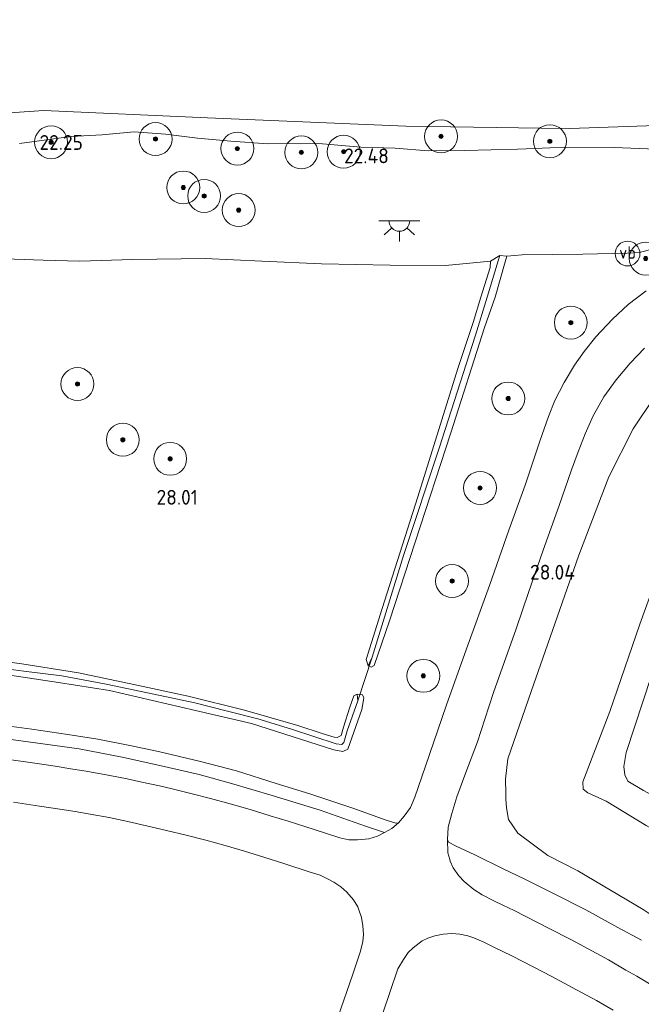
# Model space of a CAD drawing. Extents: x 184075 to 186166, y 346026 to 349063.
# Tile 49 of 136: x 184932 to 185007, y 346402 to 346522. Entities that reach past the tile are written whole.
import ezdxf
from ezdxf.enums import TextEntityAlignment as Align

# ---------------------------------------------------------------- set-up
doc = ezdxf.new("R2010")
doc.units = 0
for name, color, linetype, lineweight in [('B-ME-GR-BOOM-S', 90, 'Continuous', 25), ('B-ME-GR-GRAS-GV', 60, 'Continuous', 13), ('B-ME-GW-TALUD_KRUIN-G', 90, 'Continuous', 18), ('B-ME-GW-TALUD_TEEN-G', 90, 'Continuous', 18), ('B-ME-IE-MEUBILAIR_WEGMEUBILAIR-S', 7, 'Continuous', 25), ('B-ME-KW-KUNSTWERK_DUIKER-G', 170, 'Continuous', 18), ('B-ME-OB-BEKLEDING_STORTSTEEN-GV', 30, 'Continuous', 18), ('B-ME-OB-OEVERVOORZIENING-G', 7, 'Continuous', 18), ('B-ME-OG-HOOGTEPUNT-S', 7, 'Continuous', 25), ('B-ME-OG-WATER_GREPPEL-G', 160, 'Continuous', 18), ('B-ME-OG-WATER_RIVIER-GV', 130, 'Continuous', 18), ('B-ME-OG-WATER_SLOOT-G', 120, 'Continuous', 18), ('B-ME-VH-VERHARDING_ASFALT-GV', 252, 'Continuous', 18), ('B-ME-VH-VERHARDING_STRAATBAKSTEEN-GV', 252, 'Continuous', 18), ('B-ME-VW-VERKEERSTEKEN_DRAAGCONSTRUCTIE-S', 7, 'Continuous', 25)]:
    doc.layers.add(name, color=color, linetype=linetype, lineweight=lineweight)
doc.styles.add('NLCS-ISO', font='NLCS-ISO.ttf')
doc.styles.add('NLCS-ISO-ANNOTATIVE-T18', font='NLCS-ISO.ttf', dxfattribs={"height": 1.8})

# ---------------------------------------------------------------- blocks, each defined once
blk = doc.blocks.new('SAL-HOOGTELABEL-SO')
at = {"color": 0, "linetype": 'ByBlock', "lineweight": -2, "style": 'NLCS-ISO-ANNOTATIVE-T18'}
blk.add_attdef('HOOGTE', text='', height=1.8, dxfattribs=at).set_placement((2.79, 0), align=Align.RIGHT)
blk = doc.blocks.new('SGR-BOOM_01-SO')
at = {"linetype": 'ByBlock', "lineweight": 18}
h = blk.add_hatch(color=0, dxfattribs=at)
h.dxf.hatch_style = 1
edge = h.paths.add_edge_path()
edge.add_arc((0, 0), 0.25, 0, 360)
at = {"color": 0, "linetype": 'ByBlock', "lineweight": 18}
for radius in [2, 0.25]:
    blk.add_circle((0, 0), radius, dxfattribs=at)
blk = doc.blocks.new('SKL-ET_OV_LICHTPUNT-SO')
at = {"color": 0, "linetype": 'ByBlock', "lineweight": 18}
for points in [[(-1.25, 0), (-2.5, 0)], [(1.25, 0), (2.5, 0)], [(-0.92, -0.85), (-1.83, -1.7)], [(0.92, -0.85), (1.83, -1.7)], [(0, -1.25), (0, -2.5)]]:
    blk.add_lwpolyline(points, dxfattribs=at)
blk.add_lwpolyline([(0, 0), (1.25, 0, -1), (-1.25, 0)], format="xyb", close=True, dxfattribs=at)
blk = doc.blocks.new('SIE-WEG_PAAL_VERKEERSBORD-SO')
at = {"color": 0, "linetype": 'ByBlock', "lineweight": 18}
blk.add_circle((0, 0), 1.5, dxfattribs=at)
at = {"color": 0, "linetype": 'ByBlock', "lineweight": 18, "style": 'NLCS-ISO'}
blk.add_text('vb', height=1.5, dxfattribs=at).set_placement((0, 0.13), align=Align.MIDDLE_CENTER)

msp = doc.modelspace()

# ---------------------------------------------------------------- linework, layer by layer
at = {"layer": 'B-ME-GR-GRAS-GV'}
for points in [[(184931.605, 346506.907, 22.029), (184937.862, 346507.772, 22.123), (184941.636, 346507.976, 22.195), (184945.507, 346508.313, 22.18), (184949.331, 346508.06, 22.157), (184953.215, 346507.562, 22.135), (184957.242, 346507.218, 22.086), (184961.748, 346506.87, 22.097), (184967.924, 346506.926, 22.146), (184973.017, 346506.452, 22.108), (184977.205, 346506.337, 22.135), (184981.214, 346506.038, 22.127), (184985.671, 346506.075, 22.108), (184992.033, 346506.214, 22.097), (184994.135, 346506.312, 21.947), (184997.805, 346506.484, 22.082), (185003.776, 346506.413, 22.067), (185009.856, 346506.202, 22.018)], [(185008.507, 346494.149, 27.368), (185006.865, 346493.669, 27.395), (185005.367, 346493.595, 27.366), (184999.982, 346493.48, 27.554), (184992.61, 346493.399, 27.613), (184990.768, 346493.255, 27.575), (184989.884, 346493.302, 27.333), (184988.761, 346492.617, 27.691), (184983.306, 346492.097, 27.897), (184976.581, 346492.13, 27.863), (184968.244, 346492.316, 27.786), (184961.013, 346492.624, 27.698), (184954.115, 346492.952, 27.783), (184945.348, 346492.848, 27.736), (184938.896, 346492.62, 27.729), (184934.465, 346492.77, 27.833), (184930.998, 346492.892, 27.942)], [(184930.998, 346492.892, 27.942), (184934.465, 346492.77, 27.833), (184938.896, 346492.62, 27.729), (184945.348, 346492.848, 27.736), (184954.115, 346492.952, 27.783), (184961.013, 346492.624, 27.698), (184968.244, 346492.316, 27.786), (184976.581, 346492.13, 27.863), (184983.306, 346492.097, 27.897), (184988.761, 346492.617, 27.691), (184988.728, 346491.876, 27.834), (184987.602, 346488.251, 27.967), (184986.666, 346485.199, 27.995), (184984.817, 346479.595, 27.97), (184979.934, 346464.032, 27.986), (184975.627, 346450.467, 27.99), (184973.693, 346444.265, 27.99), (184973.92, 346443.53, 28.002), (184974.288, 346443.335, 28.008), (184974.66, 346443.573, 28.008), (184976.514, 346448.993, 28.026), (184979.615, 346458.526, 28.022), (184983.952, 346471.81, 27.946), (184988.06, 346484.573, 27.995), (184989.333, 346488.27, 27.961), (184990.571, 346492.567, 27.696), (184990.768, 346493.255, 27.575), (184992.61, 346493.399, 27.613), (184999.982, 346493.48, 27.554), (185005.367, 346493.595, 27.366), (185006.865, 346493.669, 27.395), (185008.507, 346494.149, 27.368)], [(185007.664, 346489.044, 27.597), (185005.483, 346487.387, 27.654), (185003.566, 346485.58, 27.717), (185001.553, 346483.44, 27.777), (185000.125, 346481.674, 27.869), (184998.951, 346480.024, 27.903), (184997.72, 346477.907, 27.971), (184996.6, 346475.719, 28.039), (184995.797, 346473.782, 28.065), (184994.753, 346470.8, 28.091), (184992.97, 346465.445, 28.124), (184991.012, 346459.968, 28.136), (184988.632, 346453.247, 28.159), (184985.851, 346445.586, 28.13), (184983.389, 346438.643, 28.156), (184980.86, 346431.349, 28.163), (184979.6, 346427.592, 28.17), (184979.038, 346426.333, 28.147), (184978.293, 346425.286, 28.15), (184977.583, 346424.448, 28.168), (184977.27, 346424.425, 28.161), (184976.114, 346424.782, 28.165), (184972.046, 346426.236, 28.073), (184966.852, 346427.972, 28.063), (184962.756, 346429.249, 28.058), (184957.923, 346430.757, 28.057), (184953.567, 346431.886, 28.035), (184948.446, 346433.126, 28.017), (184944.973, 346433.855, 28.039), (184941.117, 346434.611, 28.023), (184937.461, 346435.186, 28.034), (184933.078, 346435.829, 28.018), (184928.792, 346436.394, 28.023)], [(185007.103, 346410.214, 28.125), (185004.243, 346411.766, 28.099), (185000.339, 346413.895, 28.065), (184996.597, 346415.806, 28.038), (184992.954, 346417.622, 28.04), (184990.309, 346418.862, 28.009), (184986.854, 346420.582, 28.105), (184984.589, 346421.638, 28.138), (184983.659, 346422.107, 28.14), (184983.556, 346422.432, 28.145), (184983.635, 346423.914, 28.167), (184984.06, 346425.596, 28.165), (184984.685, 346427.608, 28.147), (184985.779, 346430.587, 28.19), (184987.179, 346434.294, 28.163), (184988.078, 346437.051, 28.154), (184989.125, 346440.278, 28.171), (184990.44, 346443.931, 28.174), (184991.871, 346448.025, 28.174), (184993.388, 346452.43, 28.102), (184995.185, 346457.568, 28.112), (184997.117, 346462.988, 28.128), (184998.608, 346467.316, 28.149), (184999.419, 346469.507, 28.108), (185000.259, 346471.664, 28.056), (185001.251, 346473.851, 28), (185002.534, 346476.148, 27.942), (185004.009, 346478.239, 27.857), (185005.734, 346480.265, 27.806), (185007.454, 346482.055, 27.727)], [(185008.657, 346476.068, 27.889), (185006.103, 346472.301, 27.923), (185003.145, 346466.449, 27.966), (184999.5, 346456.95, 27.998), (184993.688, 346440.39, 28.101), (184990.879, 346432.244, 28.078), (184990.612, 346429.755, 28.021), (184990.65, 346428.034, 28.051), (184990.647, 346427.331, 28.078), (184990.703, 346426.284, 28.112), (184990.952, 346424.863, 28.062), (184992.09, 346423.216, 28.021), (184995.727, 346420.498, 27.94), (184999.374, 346418.622, 27.931), (185007.326, 346413.947, 28.073)], [(185007.326, 346413.947, 28.073), (184999.374, 346418.622, 27.931), (184995.727, 346420.498, 27.94), (184992.09, 346423.216, 28.021), (184990.952, 346424.863, 28.062), (184990.703, 346426.284, 28.112), (184990.647, 346427.331, 28.078), (184990.65, 346428.034, 28.051), (184990.612, 346429.755, 28.021), (184990.879, 346432.244, 28.078), (184993.688, 346440.39, 28.101), (184999.5, 346456.95, 27.998), (185003.145, 346466.449, 27.966), (185006.103, 346472.301, 27.923), (185008.657, 346476.068, 27.889)], [(185007.689, 346424.124, 25.352), (185002.814, 346427.08, 25.319), (185000.608, 346428.113, 25.301), (185000.01, 346428.556, 25.288), (184999.985, 346429.439, 25.328), (185003.265, 346437.956, 25.29), (185006.915, 346448.569, 25.185), (185010.988, 346459.856, 25.17)], [(185010.988, 346459.856, 25.17), (185006.915, 346448.569, 25.185), (185003.265, 346437.956, 25.29), (184999.985, 346429.439, 25.328), (185000.01, 346428.556, 25.288), (185000.608, 346428.113, 25.301), (185002.814, 346427.08, 25.319), (185007.689, 346424.124, 25.352)], [(184925, 346444.707, 27.914), (184931.856, 346443.771, 27.914), (184938.765, 346442.664, 27.986), (184945.472, 346441.259, 27.93), (184952.06, 346439.833, 27.946), (184958.889, 346438.15, 27.966), (184965.359, 346436.293, 27.97), (184968.339, 346435.296, 28.035), (184969.771, 346434.844, 28.062), (184970.173, 346434.801, 28.066), (184970.642, 346435.064, 28.048), (184970.928, 346436.052, 28.002), (184971.692, 346438.489, 28.071), (184972.178, 346439.868, 28.022), (184972.594, 346440.096, 28.035), (184972.679, 346439.271, 27.659), (184971.375, 346435.627, 27.624), (184970.95, 346434.212, 27.691), (184970.74, 346433.984, 27.659), (184970.05, 346434.067, 27.659), (184964.606, 346435.812, 27.628), (184960.541, 346437.071, 27.579), (184956.842, 346438.021, 27.557), (184952.882, 346439.029, 27.548), (184947.112, 346440.229, 27.499), (184942.089, 346441.287, 27.499), (184936.715, 346442.308, 27.514), (184932.106, 346442.864, 27.53), (184927.202, 346443.53, 27.536)], [(184926.316, 346443.001, 27.923), (184936.318, 346441.511, 27.897), (184942.498, 346440.518, 27.95), (184952.96, 346438.105, 27.937), (184959.742, 346436.522, 27.941), (184969.76, 346433.338, 28.037), (184970.828, 346433.103, 28.109), (184971.438, 346433.381, 28.093), (184973.162, 346438.212, 28.071), (184973.408, 346439.643, 28.066), (184973.214, 346440.006, 28.033), (184972.594, 346440.096, 28.035), (184972.178, 346439.868, 28.022), (184971.692, 346438.489, 28.071), (184970.928, 346436.052, 28.002), (184970.642, 346435.064, 28.048), (184970.173, 346434.801, 28.066), (184969.771, 346434.844, 28.062), (184968.339, 346435.296, 28.035), (184965.359, 346436.293, 27.97), (184958.889, 346438.15, 27.966), (184952.06, 346439.833, 27.946), (184945.472, 346441.259, 27.93), (184938.765, 346442.664, 27.986), (184931.856, 346443.771, 27.914), (184925, 346444.707, 27.914)], [(184927.202, 346443.53, 27.536), (184932.106, 346442.864, 27.53), (184936.715, 346442.308, 27.514), (184942.089, 346441.287, 27.499), (184947.112, 346440.229, 27.499), (184952.882, 346439.029, 27.548), (184956.842, 346438.021, 27.557), (184960.541, 346437.071, 27.579), (184964.606, 346435.812, 27.628), (184970.05, 346434.067, 27.659), (184970.74, 346433.984, 27.659), (184970.95, 346434.212, 27.691), (184971.375, 346435.627, 27.624), (184972.679, 346439.271, 27.659), (184972.594, 346440.096, 28.035), (184973.214, 346440.006, 28.033), (184973.408, 346439.643, 28.066), (184973.162, 346438.212, 28.071), (184971.438, 346433.381, 28.093), (184970.828, 346433.103, 28.109), (184969.76, 346433.338, 28.037), (184959.742, 346436.522, 27.941), (184952.96, 346438.105, 27.937), (184942.498, 346440.518, 27.95), (184936.318, 346441.511, 27.897), (184926.316, 346443.001, 27.923)], [(185007.351, 346428.384, 25.205), (185005.442, 346429.517, 25.151), (185005.078, 346430.274, 25.08), (185004.953, 346431.289, 25.087), (185005.234, 346432.984, 25.148), (185008.317, 346442.349, 25.094)], [(185008.317, 346442.349, 25.094), (185005.234, 346432.984, 25.148), (185004.953, 346431.289, 25.087), (185005.078, 346430.274, 25.08), (185005.442, 346429.517, 25.151), (185007.351, 346428.384, 25.205)], [(184929.679, 346434.683, 28.051), (184934.721, 346434.021, 28.036), (184938.84, 346433.424, 28.051), (184944.07, 346432.423, 28.051), (184948.253, 346431.492, 28.039), (184953.391, 346430.329, 28.043), (184957.343, 346429.231, 28.059), (184962.271, 346427.794, 28.065), (184968.088, 346425.978, 28.09), (184973.577, 346424.075, 28.131), (184975.893, 346423.28, 28.171), (184975.055, 346422.847, 28.196), (184973.981, 346422.535, 28.203), (184972.628, 346422.41, 28.194), (184971.578, 346422.412, 28.198), (184970.472, 346422.632, 28.211), (184968.619, 346423.245, 28.216), (184966.249, 346424.006, 28.214), (184964.208, 346424.649, 28.216), (184962.014, 346425.325, 28.223), (184959.586, 346426.076, 28.218), (184957.147, 346426.783, 28.193), (184954.782, 346427.406, 28.212), (184952.534, 346427.992, 28.2), (184950.129, 346428.589, 28.213), (184948.564, 346428.956, 28.199), (184946.458, 346429.407, 28.196), (184944.651, 346429.816, 28.173), (184942.568, 346430.216, 28.185), (184939.697, 346430.722, 28.189), (184938.073, 346430.976, 28.166), (184935.935, 346431.332, 28.165), (184934.009, 346431.618, 28.165), (184932.025, 346431.894, 28.178), (184929.983, 346432.171, 28.177)]]:
    msp.add_polyline3d(points, dxfattribs=at)
for points in [[(184974.395, 346444.584, 27.621), (184973.92, 346443.53, 28.002), (184973.693, 346444.265, 27.99), (184975.627, 346450.467, 27.99), (184979.934, 346464.032, 27.986), (184984.817, 346479.595, 27.97), (184986.666, 346485.199, 27.995), (184987.602, 346488.251, 27.967), (184988.728, 346491.876, 27.834), (184988.761, 346492.617, 27.691), (184989.884, 346493.302, 27.333), (184989.698, 346492.684, 27.258), (184988.355, 346488.259, 27.404), (184986.961, 346483.665, 27.557), (184982.551, 346469.94, 27.528), (184978.223, 346456.905, 27.57)], [(184974.66, 346443.573, 28.008), (184974.288, 346443.335, 28.008), (184973.92, 346443.53, 28.002), (184974.395, 346444.584, 27.621), (184978.223, 346456.905, 27.57), (184982.551, 346469.94, 27.528), (184986.961, 346483.665, 27.557), (184988.355, 346488.259, 27.404), (184989.698, 346492.684, 27.258), (184989.884, 346493.302, 27.333), (184990.768, 346493.255, 27.575), (184990.571, 346492.567, 27.696), (184989.333, 346488.27, 27.961), (184988.06, 346484.573, 27.995), (184983.952, 346471.81, 27.946), (184979.615, 346458.526, 28.022), (184976.514, 346448.993, 28.026)]]:
    msp.add_polyline3d(points, close=True, dxfattribs=at)
at = {"layer": 'B-ME-GW-TALUD_KRUIN-G'}
for points in [[(185070.674, 346500.579, 27.166), (185069.222, 346500.396, 27.125), (185065.637, 346499.647, 27.214), (185059.186, 346498.596, 27.236), (185054.51, 346498.38, 27.211), (185047.809, 346497.602, 27.295), (185042.171, 346497.25, 27.146), (185034.03, 346497.082, 27.205), (185027.17, 346496.834, 27.125), (185022.57, 346495.961, 27.214), (185015.174, 346495.519, 27.357), (185010.85, 346494.988, 27.325), (185008.507, 346494.149, 27.368), (185006.865, 346493.669, 27.395), (185005.367, 346493.595, 27.366), (184999.982, 346493.48, 27.554), (184992.61, 346493.399, 27.613), (184990.768, 346493.255, 27.575)], [(184988.761, 346492.617, 27.691), (184983.306, 346492.097, 27.897), (184976.581, 346492.13, 27.863), (184968.244, 346492.316, 27.786), (184961.013, 346492.624, 27.698), (184954.115, 346492.952, 27.783), (184945.348, 346492.848, 27.736), (184938.896, 346492.62, 27.729), (184934.465, 346492.77, 27.833), (184930.998, 346492.892, 27.942), (184927.17, 346493.203, 27.82), (184922.274, 346493.731, 27.8), (184915.649, 346494.967, 27.707), (184906.595, 346496.134, 27.697), (184901.238, 346496.982, 27.811), (184893.234, 346498.431, 27.69), (184886.843, 346499.067, 27.636), (184881.669, 346499.911, 27.604), (184879.198, 346499.906, 27.561), (184878.269, 346499.506, 27.765), (184877.736, 346498.745, 27.879), (184876.779, 346496.724, 27.833), (184875.662, 346491.968, 27.837)], [(185003.145, 346466.449, 27.966), (185006.103, 346472.301, 27.923), (185008.657, 346476.068, 27.889), (185011.856, 346479.53, 27.781), (185014.411, 346481.927, 27.69), (185016.82, 346483.288, 27.468), (185019.757, 346484.314, 27.284), (185023.094, 346484.786, 26.917)], [(185023.035, 346478.384, 24.839), (185022.214, 346478.112, 24.891), (185020.912, 346476.514, 24.987), (185019.393, 346472.768, 25.055), (185014.943, 346462.259, 25.137), (185012.046, 346452.907, 25.087), (185008.317, 346442.349, 25.094), (185005.234, 346432.984, 25.148), (185004.953, 346431.289, 25.087), (185005.078, 346430.274, 25.08), (185005.442, 346429.517, 25.151), (185007.351, 346428.384, 25.205), (185012.899, 346425.409, 25.141), (185018.775, 346421.684, 25.151), (185025.708, 346417.27, 25.091), (185032.316, 346413.129, 25.146), (185037.231, 346409.524, 25.107), (185043.793, 346404.259, 25.058), (185050.168, 346398.888, 25.089), (185056.294, 346393.389, 25.066), (185061.478, 346388.262, 25.101), (185066.933, 346382.782, 25.176), (185071.318, 346377.79, 25.26)], [(185003.145, 346466.449, 27.966), (184999.5, 346456.95, 27.998), (184993.688, 346440.39, 28.101), (184990.879, 346432.244, 28.078), (184990.612, 346429.755, 28.021), (184990.65, 346428.034, 28.051), (184990.647, 346427.331, 28.078), (184990.703, 346426.284, 28.112), (184990.952, 346424.863, 28.062), (184992.09, 346423.216, 28.021), (184995.727, 346420.498, 27.94), (184999.374, 346418.622, 27.931), (185007.326, 346413.947, 28.073), (185008.654, 346413.03, 27.898), (185010.356, 346412.277, 28.004), (185020.939, 346405.227, 28.011), (185034.3, 346395.259, 28.026), (185043.924, 346387.089, 28.136), (185052.425, 346378.646, 28.287)]]:
    msp.add_polyline3d(points, dxfattribs=at)
at = {"layer": 'B-ME-GW-TALUD_TEEN-G'}
msp.add_polyline3d([(185068.562, 346375.244, 25.467), (185064.113, 346380.222, 25.361), (185058.174, 346386.576, 25.281), (185053.066, 346391.467, 25.245), (185045.984, 346397.78, 25.269), (185038.694, 346403.644, 25.358), (185032.181, 346408.552, 25.372), (185027.642, 346412.037, 25.32), (185021.965, 346415.919, 25.311), (185014.313, 346420.473, 25.315), (185007.689, 346424.124, 25.352), (185002.814, 346427.08, 25.319), (185000.608, 346428.113, 25.301), (185000.01, 346428.556, 25.288), (184999.985, 346429.439, 25.328), (185003.265, 346437.956, 25.29), (185006.915, 346448.569, 25.185), (185010.988, 346459.856, 25.17), (185016.1, 346474.044, 25.208), (185017.324, 346477.781, 25.24), (185019.077, 346479.682, 25.177), (185020.696, 346480.5, 25.153)], dxfattribs=at)
at = {"layer": 'B-ME-KW-KUNSTWERK_DUIKER-G'}
msp.add_polyline3d([(184974.395, 346444.584, 27.621), (184972.679, 346439.271, 27.659)], dxfattribs=at)
at = {"layer": 'B-ME-OB-BEKLEDING_STORTSTEEN-GV'}
for points in [[(184924.983, 346510.281, 20.981), (184934.558, 346510.922, 20.981), (184954.423, 346510.04, 20.981), (184978.496, 346509.034, 20.981), (184994.941, 346508.791, 20.981), (184998.42, 346508.739, 20.981), (185018.175, 346509.43, 20.981)], [(185009.856, 346506.202, 22.018), (185003.776, 346506.413, 22.067), (184997.805, 346506.484, 22.082), (184994.135, 346506.312, 21.947), (184992.033, 346506.214, 22.097), (184985.671, 346506.075, 22.108), (184981.214, 346506.038, 22.127), (184977.205, 346506.337, 22.135), (184973.017, 346506.452, 22.108), (184967.924, 346506.926, 22.146), (184961.748, 346506.87, 22.097), (184957.242, 346507.218, 22.086), (184953.215, 346507.562, 22.135), (184949.331, 346508.06, 22.157), (184945.507, 346508.313, 22.18), (184941.636, 346507.976, 22.195), (184937.862, 346507.772, 22.123), (184931.605, 346506.907, 22.029)]]:
    msp.add_polyline3d(points, dxfattribs=at)
at = {"layer": 'B-ME-OB-OEVERVOORZIENING-G'}
msp.add_polyline3d([(185018.175, 346509.43, 20.981), (184998.42, 346508.739, 20.981), (184994.941, 346508.791, 20.981), (184978.496, 346509.034, 20.981), (184954.423, 346510.04, 20.981), (184934.558, 346510.922, 20.981), (184924.983, 346510.281, 20.981), (184920.339, 346510.387, 20.981), (184908.247, 346511.819, 20.981)], dxfattribs=at)
at = {"layer": 'B-ME-OG-WATER_GREPPEL-G'}
for points in [[(184989.698, 346492.684, 27.258), (184988.355, 346488.259, 27.404)], [(184988.355, 346488.259, 27.404), (184986.961, 346483.665, 27.557), (184982.551, 346469.94, 27.528), (184978.223, 346456.905, 27.57), (184974.395, 346444.584, 27.621)], [(184972.679, 346439.271, 27.659), (184971.375, 346435.627, 27.624), (184970.95, 346434.212, 27.691), (184970.74, 346433.984, 27.659), (184970.05, 346434.067, 27.659), (184964.606, 346435.812, 27.628), (184960.541, 346437.071, 27.579), (184956.842, 346438.021, 27.557), (184952.882, 346439.029, 27.548), (184947.112, 346440.229, 27.499), (184942.089, 346441.287, 27.499), (184936.715, 346442.308, 27.514), (184932.106, 346442.864, 27.53), (184927.202, 346443.53, 27.536)]]:
    msp.add_polyline3d(points, dxfattribs=at)
at = {"layer": 'B-ME-OG-WATER_RIVIER-GV'}
msp.add_polyline3d([(185018.175, 346509.43, 20.981), (184998.42, 346508.739, 20.981), (184994.941, 346508.791, 20.981), (184978.496, 346509.034, 20.981), (184954.423, 346510.04, 20.981), (184934.558, 346510.922, 20.981), (184924.983, 346510.281, 20.981), (184920.339, 346510.387, 20.981), (184908.247, 346511.819, 20.981), (184890.462, 346515.691, 20.981), (184881.345, 346517.237, 20.981), (184870.119, 346518.831, 20.981), (184864.137, 346520.197, 20.981), (184860.339, 346521.064, 20.981), (184855.604, 346521.944, 20.981)], dxfattribs=at)
at = {"layer": 'B-ME-OG-WATER_SLOOT-G'}
for points in [[(184989.884, 346493.302, 27.333), (184988.761, 346492.617, 27.691)], [(184990.768, 346493.255, 27.575), (184990.571, 346492.567, 27.696), (184989.333, 346488.27, 27.961)], [(184990.768, 346493.255, 27.575), (184989.884, 346493.302, 27.333)], [(184987.602, 346488.251, 27.967), (184988.728, 346491.876, 27.834), (184988.761, 346492.617, 27.691)], [(184986.666, 346485.199, 27.995), (184987.602, 346488.251, 27.967)], [(184989.333, 346488.27, 27.961), (184988.06, 346484.573, 27.995)], [(184973.92, 346443.53, 28.002), (184973.693, 346444.265, 27.99), (184975.627, 346450.467, 27.99), (184979.934, 346464.032, 27.986), (184984.817, 346479.595, 27.97), (184986.666, 346485.199, 27.995)], [(184988.06, 346484.573, 27.995), (184983.952, 346471.81, 27.946), (184979.615, 346458.526, 28.022), (184976.514, 346448.993, 28.026), (184974.66, 346443.573, 28.008), (184974.288, 346443.335, 28.008), (184973.92, 346443.53, 28.002)], [(184925, 346444.707, 27.914), (184931.856, 346443.771, 27.914), (184938.765, 346442.664, 27.986), (184945.472, 346441.259, 27.93), (184952.06, 346439.833, 27.946), (184958.889, 346438.15, 27.966), (184965.359, 346436.293, 27.97), (184968.339, 346435.296, 28.035), (184969.771, 346434.844, 28.062), (184970.173, 346434.801, 28.066), (184970.642, 346435.064, 28.048), (184970.928, 346436.052, 28.002), (184971.692, 346438.489, 28.071)], [(184972.594, 346440.096, 28.035), (184973.214, 346440.006, 28.033), (184973.408, 346439.643, 28.066), (184973.162, 346438.212, 28.071), (184971.438, 346433.381, 28.093), (184970.828, 346433.103, 28.109), (184969.76, 346433.338, 28.037), (184959.742, 346436.522, 27.941), (184952.96, 346438.105, 27.937), (184942.498, 346440.518, 27.95), (184936.318, 346441.511, 27.897), (184926.316, 346443.001, 27.923)], [(184971.692, 346438.489, 28.071), (184972.178, 346439.868, 28.022), (184972.594, 346440.096, 28.035)]]:
    msp.add_polyline3d(points, dxfattribs=at)
at = {"layer": 'B-ME-VH-VERHARDING_ASFALT-GV'}
for points in [[(184929.983, 346432.171, 28.177), (184932.025, 346431.894, 28.178), (184934.009, 346431.618, 28.165), (184935.935, 346431.332, 28.165), (184938.073, 346430.976, 28.166), (184939.697, 346430.722, 28.189), (184942.568, 346430.216, 28.185), (184944.651, 346429.816, 28.173), (184946.458, 346429.407, 28.196), (184948.564, 346428.956, 28.199), (184950.129, 346428.589, 28.213), (184952.534, 346427.992, 28.2), (184954.782, 346427.406, 28.212), (184957.147, 346426.783, 28.193), (184959.586, 346426.076, 28.218), (184962.014, 346425.325, 28.223), (184964.208, 346424.649, 28.216), (184966.249, 346424.006, 28.214), (184968.619, 346423.245, 28.216), (184970.472, 346422.632, 28.211), (184971.578, 346422.412, 28.198), (184972.628, 346422.41, 28.194), (184973.981, 346422.535, 28.203), (184975.055, 346422.847, 28.196), (184975.893, 346423.28, 28.171), (184976.792, 346423.78, 28.165), (184977.583, 346424.448, 28.168), (184978.293, 346425.286, 28.15), (184979.038, 346426.333, 28.147), (184979.6, 346427.592, 28.17), (184980.86, 346431.349, 28.163), (184983.389, 346438.643, 28.156), (184985.851, 346445.586, 28.13), (184988.632, 346453.247, 28.159), (184991.012, 346459.968, 28.136), (184992.97, 346465.445, 28.124), (184994.753, 346470.8, 28.091), (184995.797, 346473.782, 28.065), (184996.6, 346475.719, 28.039), (184997.72, 346477.907, 27.971), (184998.951, 346480.024, 27.903), (185000.125, 346481.674, 27.869), (185001.553, 346483.44, 27.777), (185003.566, 346485.58, 27.717), (185005.483, 346487.387, 27.654), (185007.664, 346489.044, 27.597)], [(185007.454, 346482.055, 27.727), (185005.734, 346480.265, 27.806), (185004.009, 346478.239, 27.857), (185002.534, 346476.148, 27.942), (185001.251, 346473.851, 28), (185000.259, 346471.664, 28.056), (184999.419, 346469.507, 28.108), (184998.608, 346467.316, 28.149), (184997.117, 346462.988, 28.128), (184995.185, 346457.568, 28.112), (184993.388, 346452.43, 28.102), (184991.871, 346448.025, 28.174), (184990.44, 346443.931, 28.174), (184989.125, 346440.278, 28.171), (184988.078, 346437.051, 28.154), (184987.179, 346434.294, 28.163), (184985.779, 346430.587, 28.19), (184984.685, 346427.608, 28.147), (184984.06, 346425.596, 28.165), (184983.635, 346423.914, 28.167), (184983.556, 346422.432, 28.145), (184983.573, 346420.799, 28.156), (184983.847, 346420.019, 28.161), (184983.878, 346419.795, 28.17), (184984.242, 346419.006, 28.183), (184984.917, 346418.024, 28.181), (184985.574, 346417.32, 28.167), (184986.757, 346416.363, 28.165), (184987.772, 346415.728, 28.17), (184989.177, 346414.997, 28.157), (184990.278, 346414.446, 28.149), (184991.636, 346413.816, 28.152), (184992.976, 346413.128, 28.136), (184995.913, 346411.632, 28.149), (184998.524, 346410.281, 28.168), (185000.632, 346409.177, 28.177), (185003.095, 346407.813, 28.197), (185005.221, 346406.586, 28.213), (185006.543, 346405.857, 28.226), (185008.904, 346404.451, 28.251)], [(184970.282, 346400.967, 27.617), (184972.027, 346405.952, 27.816), (184972.985, 346408.897, 27.948), (184973.277, 346410.059, 27.964), (184973.344, 346410.904, 27.978), (184973.276, 346411.971, 27.988), (184973.115, 346412.979, 28.026), (184972.769, 346413.901, 28.073), (184972.651, 346414.247, 28.09), (184972.146, 346415.123, 28.124), (184971.348, 346416.064, 28.132), (184970.613, 346416.671, 28.148), (184969.74, 346417.275, 28.161), (184968.888, 346417.713, 28.165), (184968.094, 346418.105, 28.176), (184966.886, 346418.485, 28.172), (184963.817, 346419.491, 28.191), (184961.26, 346420.281, 28.195), (184958.888, 346421.031, 28.192), (184956.554, 346421.693, 28.183), (184954.2, 346422.37, 28.186), (184951.828, 346422.96, 28.169), (184949.429, 346423.533, 28.162), (184946.994, 346424.102, 28.154), (184944.751, 346424.607, 28.159), (184942.493, 346425.092, 28.168), (184940.171, 346425.499, 28.156), (184938.35, 346425.842, 28.172), (184936.484, 346426.138, 28.171), (184934.004, 346426.5, 28.178), (184930.839, 346426.967, 28.179)], [(185003.653, 346401.721, 28.241), (185001.622, 346402.876, 28.244), (184998.703, 346404.465, 28.215), (184996.207, 346405.791, 28.198), (184993.946, 346406.996, 28.187), (184991.344, 346408.311, 28.166), (184989.262, 346409.34, 28.162), (184987.959, 346409.958, 28.17), (184986.727, 346410.491, 28.167), (184986.03, 346410.747, 28.16), (184985.057, 346410.95, 28.159), (184984.089, 346411.014, 28.149), (184983.015, 346410.964, 28.116), (184982.022, 346410.76, 28.107), (184981.175, 346410.443, 28.107), (184980.469, 346410.141, 28.088), (184979.37, 346409.277, 28.07), (184978.786, 346408.738, 28.047), (184978.196, 346407.889, 28.011), (184977.503, 346406.734, 27.987), (184976.501, 346403.753, 27.851), (184975.074, 346399.594, 27.631)]]:
    msp.add_polyline3d(points, dxfattribs=at)
at = {"layer": 'B-ME-VH-VERHARDING_STRAATBAKSTEEN-GV'}
msp.add_polyline3d([(184928.792, 346436.394, 28.023), (184933.078, 346435.829, 28.018), (184937.461, 346435.186, 28.034), (184941.117, 346434.611, 28.023), (184944.973, 346433.855, 28.039), (184948.446, 346433.126, 28.017), (184953.567, 346431.886, 28.035), (184957.923, 346430.757, 28.057), (184962.756, 346429.249, 28.058), (184966.852, 346427.972, 28.063), (184972.046, 346426.236, 28.073), (184976.114, 346424.782, 28.165), (184977.27, 346424.425, 28.161), (184977.583, 346424.448, 28.168), (184976.792, 346423.78, 28.165), (184975.893, 346423.28, 28.171), (184973.577, 346424.075, 28.131), (184968.088, 346425.978, 28.09), (184962.271, 346427.794, 28.065), (184957.343, 346429.231, 28.059), (184953.391, 346430.329, 28.043), (184948.253, 346431.492, 28.039), (184944.07, 346432.423, 28.051), (184938.84, 346433.424, 28.051), (184934.721, 346434.021, 28.036), (184929.679, 346434.683, 28.051)], dxfattribs=at)

# ---------------------------------------------------------------- block references
at = {"layer": 'B-ME-GR-BOOM-S'}
for p in [(184935.426, 346507.071, 22.423), (184948.104, 346507.456, 22.555), (184982.765, 346507.78, 22.045), (184995.978, 346507.189, 22.235), (184958.04, 346506.3, 22.491), (184965.803, 346505.838, 22.646), (184970.932, 346505.913, 22.264), (184951.473, 346501.578, 23.693), (184954.005, 346500.548, 23.721), (184958.196, 346498.829, 24.459), (185007.613, 346492.954, 27.447), (184998.522, 346485.172, 27.775), (184938.621, 346477.724, 27.9), (184990.922, 346475.964, 27.996), (184944.13, 346470.953, 27.907), (184949.881, 346468.64, 27.808), (184987.507, 346465.106, 28.101), (184984.11, 346453.809, 28.159), (184980.621, 346442.304, 28.172)]:
    msp.add_blockref('SGR-BOOM_01-SO', p, dxfattribs=at)
at = {"layer": 'B-ME-IE-MEUBILAIR_WEGMEUBILAIR-S'}
msp.add_blockref('SKL-ET_OV_LICHTPUNT-SO', (184977.71, 346497.52, 24.991), dxfattribs=at)
at = {"layer": 'B-ME-OG-HOOGTEPUNT-S'}
for p, values in [((184936.496, 346506.144, 22.251), {'HOOGTE': '22.25'}), ((184973.638, 346504.514, 22.481), {'HOOGTE': '22.48'}), ((184950.446, 346463.073, 28.013), {'HOOGTE': '28.01'}), ((184996.227, 346453.982, 28.044), {'HOOGTE': '28.04'})]:
    msp.add_blockref('SAL-HOOGTELABEL-SO', p, dxfattribs=at).add_auto_attribs(values)
at = {"layer": 'B-ME-VW-VERKEERSTEKEN_DRAAGCONSTRUCTIE-S'}
msp.add_blockref('SIE-WEG_PAAL_VERKEERSBORD-SO', (185005.412, 346493.555, 27.356), dxfattribs=at)

doc.saveas('drawing.dxf')
